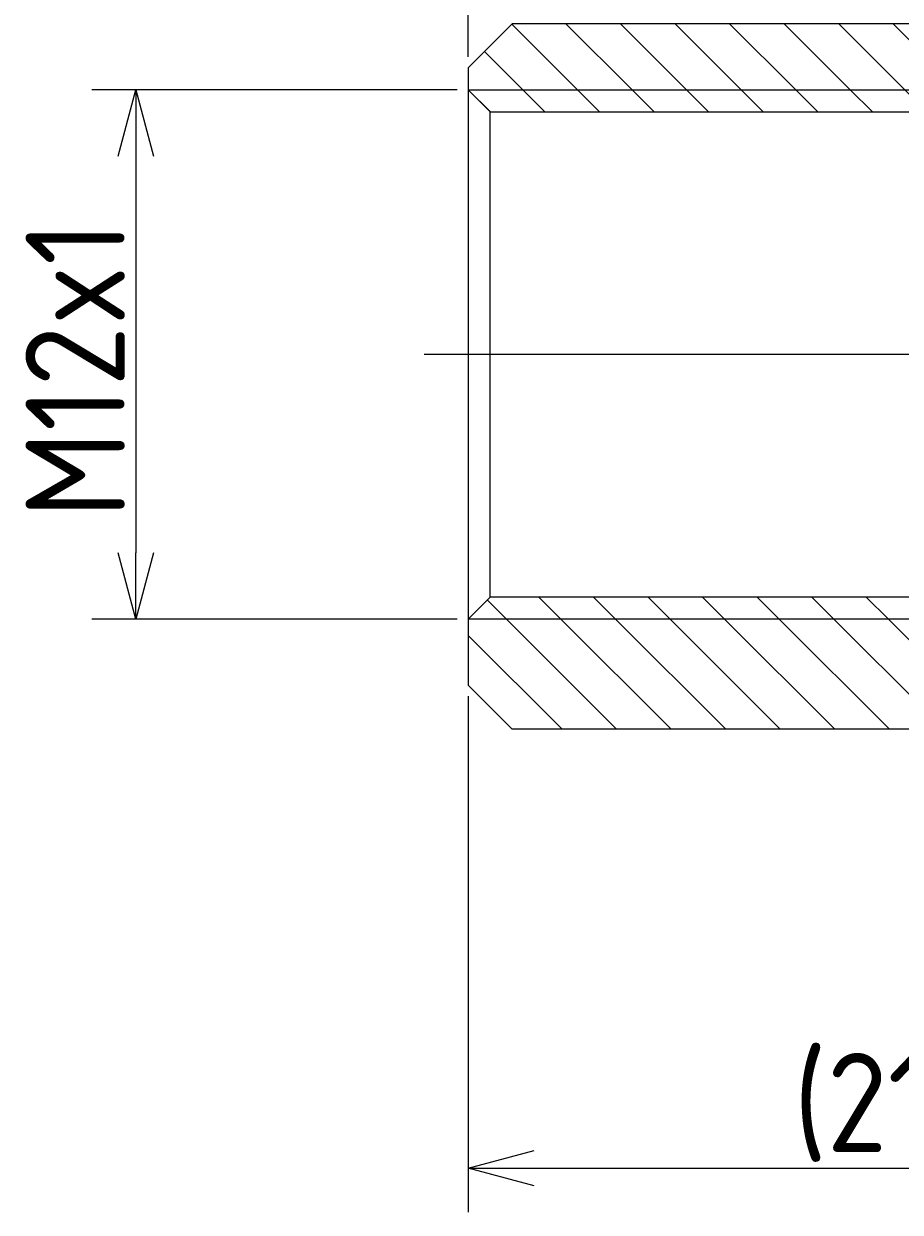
# Model space of a CAD drawing. Extents: x 137 to 266, y 128 to 207.
# Tile 1 of 5: x 137 to 157, y 161 to 188. Entities that reach past the tile are written whole.
import ezdxf

# ---------------------------------------------------------------- set-up
doc = ezdxf.new("R2010")
doc.units = 0
doc.linetypes.add('CENTER', pattern=[50.8, 31.75, -6.35, 6.35, -6.35])
doc.layers.get('0').update_dxf_attribs({"linetype": 'CONTINUOUS'})
doc.layers.get('DEFPOINTS').update_dxf_attribs({"linetype": 'CONTINUOUS'})
doc.layers.add('図形', color=7, linetype='CONTINUOUS')
doc.layers.add('寸法_文字', color=3, linetype='CONTINUOUS')
doc.layers.get('0').off()
doc.styles.add('DIMENSION', font='isocp.shx', dxfattribs={"bigfont": 'bigfont.shx'})
doc.dimstyles.get("Standard").update_dxf_attribs({"dimtxt": 0.18, "dimasz": 0.18, "dimexe": 0.18, "dimexo": 0.0625, "dimgap": 0.09, "dimtad": 0, "dimtih": 1, "dimtoh": 1, "dimzin": 0, "dimcen": 0.09, "dimazin": 3, "dimtfac": 1, "dimtofl": 0, "dimtmove": 0, "dimatfit": 3})

# ---------------------------------------------------------------- blocks, each defined once
blk = doc.blocks.new('*X37')
at = {"color": 0}
for p, q in [((148.209, 188.276), (149.698, 186.787)), ((149.436, 188.287), (150.936, 186.787)), ((150.673, 188.287), (152.173, 186.787)), ((151.911, 188.287), (153.411, 186.787)), ((153.148, 188.287), (154.648, 186.787)), ((154.386, 188.287), (155.886, 186.787)), ((155.623, 188.287), (157.123, 186.787)), ((156.861, 188.287), (157.42, 187.727)), ((160.573, 188.287), (162.073, 186.787)), ((161.81, 188.287), (163.31, 186.787)), ((163.048, 188.287), (164.548, 186.787)), ((164.285, 188.287), (165.785, 186.787)), ((165.523, 188.287), (166.12, 187.689)), ((147.59, 187.657), (148.461, 186.787)), ((160.42, 187.202), (160.835, 186.787)), ((147.22, 186.79), (147.224, 186.787)), ((147.224, 186.787), (147.724, 186.287)), ((148.461, 186.787), (148.961, 186.287)), ((149.698, 186.787), (150.198, 186.287)), ((150.936, 186.787), (151.436, 186.287)), ((152.173, 186.787), (152.673, 186.287)), ((153.411, 186.787), (153.911, 186.287)), ((154.648, 186.787), (155.148, 186.287)), ((155.886, 186.787), (156.386, 186.287)), ((157.123, 186.787), (157.42, 186.49)), ((160.835, 186.787), (161.335, 186.287)), ((162.073, 186.787), (162.573, 186.287)), ((163.31, 186.787), (163.81, 186.287)), ((164.548, 186.787), (165.048, 186.287)), ((165.785, 186.787), (166.12, 186.452)), ((157.42, 186.49), (157.623, 186.287)), ((147.653, 175.22), (148.087, 174.787)), ((148.824, 175.287), (149.324, 174.787)), ((150.062, 175.287), (150.562, 174.787)), ((151.299, 175.287), (151.799, 174.787)), ((152.536, 175.287), (153.036, 174.787)), ((153.774, 175.287), (154.274, 174.787)), ((155.011, 175.287), (155.511, 174.787)), ((156.249, 175.287), (156.749, 174.787)), ((157.486, 175.287), (157.986, 174.787)), ((158.724, 175.287), (159.224, 174.787)), ((159.961, 175.287), (160.461, 174.787)), ((161.198, 175.287), (161.698, 174.787)), ((162.436, 175.287), (162.936, 174.787)), ((163.673, 175.287), (164.173, 174.787)), ((164.911, 175.287), (165.411, 174.787)), ((166.148, 175.287), (166.648, 174.787)), ((167.386, 175.287), (167.886, 174.787)), ((148.087, 174.787), (150.587, 172.287)), ((149.324, 174.787), (151.824, 172.287)), ((150.562, 174.787), (153.062, 172.287)), ((151.799, 174.787), (154.299, 172.287)), ((153.036, 174.787), (155.536, 172.287)), ((154.274, 174.787), (156.774, 172.287)), ((155.511, 174.787), (158.011, 172.287)), ((156.749, 174.787), (159.249, 172.287)), ((157.986, 174.787), (160.486, 172.287)), ((159.224, 174.787), (161.724, 172.287)), ((160.461, 174.787), (162.961, 172.287)), ((161.698, 174.787), (164.198, 172.287)), ((162.936, 174.787), (165.436, 172.287)), ((164.173, 174.787), (166.673, 172.287)), ((165.411, 174.787), (167.911, 172.287)), ((166.648, 174.787), (169.148, 172.287)), ((167.886, 174.787), (170.386, 172.287)), ((169.123, 174.787), (171.623, 172.287)), ((170.361, 174.787), (172.861, 172.287)), ((171.598, 174.787), (174.098, 172.287)), ((172.835, 174.787), (175.335, 172.287)), ((174.073, 174.787), (176.22, 172.64)), ((175.31, 174.787), (176.22, 173.877)), ((147.22, 174.416), (149.349, 172.287))]:
    blk.add_line(p, q, dxfattribs=at)
blk = doc.blocks.new('_OPEN30')
at = {"color": 0, "linetype": 'BYBLOCK'}
for p, q in [((-1, 0.268), (0, 0)), ((0, 0), (-1, -0.268)), ((0, 0), (-1, 0))]:
    blk.add_line(p, q, dxfattribs=at)
blk = doc.blocks.new('*U12')
at = {"layer": '寸法_文字', "color": 3, "style": 'DIMENSION'}
blk.add_text('29', height=2.25, dxfattribs=at).set_placement((160.093, 205.087))
blk = doc.blocks.new('*D11')
at = {"layer": 'DEFPOINTS', "color": 0, "linetype": 'BYBLOCK'}
for p in [(147.22, 204.837), (147.22, 187.287), (176.22, 184.587)]:
    blk.add_point(p, dxfattribs=at)
at = {"layer": '寸法_文字', "color": 3, "linetype": 'BYBLOCK'}
for p, q in [((147.22, 187.537), (147.22, 205.837)), ((176.22, 184.837), (176.22, 205.837)), ((174.72, 204.837), (148.72, 204.837))]:
    blk.add_line(p, q, dxfattribs=at)
at = {"layer": '図形'}
blk.add_blockref('*U12', (0, 0), dxfattribs=at)
at = {"layer": '寸法_文字', "color": 3, "linetype": 'BYBLOCK', "xscale": 1.500000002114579, "yscale": 1.500000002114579, "zscale": 1.500000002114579, "rotation": 180}
blk.add_blockref('_OPEN30', (147.22, 204.837), dxfattribs=at)
at = {"layer": '寸法_文字', "color": 3, "linetype": 'BYBLOCK', "xscale": 1.500000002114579, "yscale": 1.500000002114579, "zscale": 1.500000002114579}
blk.add_blockref('_OPEN30', (176.22, 204.837), dxfattribs=at)
blk = doc.blocks.new('*U14')
at = {"layer": '寸法_文字', "color": 3, "style": 'DIMENSION'}
blk.add_text('(21.5)', height=2.25, dxfattribs=at).set_placement((154.595, 162.699))
blk = doc.blocks.new('*D13')
at = {"layer": 'DEFPOINTS', "color": 0, "linetype": 'BYBLOCK'}
for p in [(168.72, 174.787), (147.22, 173.287), (168.72, 162.337)]:
    blk.add_point(p, dxfattribs=at)
at = {"layer": '寸法_文字', "color": 3, "linetype": 'BYBLOCK'}
for p, q in [((168.72, 174.537), (168.72, 161.337)), ((147.22, 173.037), (147.22, 161.337)), ((148.72, 162.337), (167.22, 162.337))]:
    blk.add_line(p, q, dxfattribs=at)
at = {"layer": '図形'}
blk.add_blockref('*U14', (0, 0), dxfattribs=at)
at = {"layer": '寸法_文字', "color": 3, "linetype": 'BYBLOCK', "xscale": 1.500000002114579, "yscale": 1.500000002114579, "zscale": 1.500000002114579, "rotation": 180}
blk.add_blockref('_OPEN30', (147.22, 162.337), dxfattribs=at)
at = {"layer": '寸法_文字', "color": 3, "linetype": 'BYBLOCK', "xscale": 1.500000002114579, "yscale": 1.500000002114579, "zscale": 1.500000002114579}
blk.add_blockref('_OPEN30', (168.72, 162.337), dxfattribs=at)
blk = doc.blocks.new('*U16')
at = {"layer": '寸法_文字', "color": 3, "style": 'DIMENSION'}
blk.add_text('M12x1', height=2.25, rotation=90, dxfattribs=at).set_placement((139.435, 177.074))
blk = doc.blocks.new('*D15')
at = {"layer": 'DEFPOINTS', "color": 0, "linetype": 'BYBLOCK'}
for p in [(147.22, 186.787), (139.685, 174.787), (147.22, 174.787)]:
    blk.add_point(p, dxfattribs=at)
at = {"layer": '寸法_文字', "color": 3, "linetype": 'BYBLOCK'}
for p, q in [((146.97, 186.787), (138.685, 186.787)), ((139.685, 185.287), (139.685, 176.287)), ((146.97, 174.787), (138.685, 174.787))]:
    blk.add_line(p, q, dxfattribs=at)
at = {"layer": '図形'}
blk.add_blockref('*U16', (0, 0), dxfattribs=at)
at = {"layer": '寸法_文字', "color": 3, "linetype": 'BYBLOCK', "xscale": 1.500000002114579, "yscale": 1.500000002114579, "zscale": 1.500000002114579}
for p, rotation in [((139.685, 186.787), 90), ((139.685, 174.787), 270)]:
    blk.add_blockref('_OPEN30', p, dxfattribs=dict(at, rotation=rotation))

msp = doc.modelspace()

# ---------------------------------------------------------------- linework, layer by layer
at = {"layer": '図形', "color": 0, "linetype": 'BYBLOCK'}
for p, q in [((148.22, 188.287), (147.22, 187.287)), ((166.145, 188.287), (148.22, 188.287)), ((147.22, 187.287), (147.22, 173.287)), ((147.72, 186.287), (147.22, 186.787)), ((147.72, 186.287), (166.12, 186.287)), ((147.72, 175.287), (147.72, 186.287)), ((147.72, 175.287), (147.22, 174.787)), ((168.22, 175.287), (147.72, 175.287)), ((168.72, 174.787), (147.22, 174.787)), ((148.22, 172.287), (147.22, 173.287)), ((176.22, 172.287), (148.22, 172.287))]:
    msp.add_line(p, q, dxfattribs=at)
at = {"layer": '図形', "color": 3, "linetype": 'BYBLOCK'}
msp.add_line((147.22, 186.787), (157.42, 186.787), dxfattribs=at)
at = {"layer": '図形', "color": 3, "linetype": 'CENTER'}
msp.add_line((177.364, 180.787), (146.22, 180.787), dxfattribs=at)

# ---------------------------------------------------------------- block references
at = {"layer": '図形', "color": 0, "linetype": 'CONTINUOUS'}
msp.add_blockref('*X37', (0, 0), dxfattribs=at)

# ---------------------------------------------------------------- dimensions: what is measured, and where the dimension line sits
at = {"layer": '寸法_文字', "color": 3, "linetype": 'BYBLOCK'}
for base, p1, p2, override, picture, middle in [((147.22, 204.837), (176.22, 184.587), (147.22, 187.287), {"dimscale": 0.5, "dimclrd": 3, "dimclre": 3, "dimclrt": 3}, '*D11', (161.72, 206.212)), ((168.72, 162.337), (147.22, 173.287), (168.72, 174.787), {"dimscale": 0.5, "dimpost": '(<>)', "dimclrd": 3, "dimclre": 3, "dimclrt": 3}, '*D13', (157.97, 163.824))]:
    dim = msp.add_linear_dim(base=base, p1=p1, p2=p2, dimstyle='Standard', override=override, dxfattribs=at)
    dim.commit()
    dim.dimension.update_dxf_attribs({"geometry": picture, "text_midpoint": middle})
dim = msp.add_linear_dim(base=(139.685, 174.787), p1=(147.22, 186.787), p2=(147.22, 174.787), angle=90, dimstyle='Standard', override={"dimscale": 0.5, "dimpost": 'M<>x1', "dimclrd": 3, "dimclre": 3, "dimclrt": 3}, dxfattribs=at)
dim.commit()
dim.dimension.update_dxf_attribs({"geometry": '*D15', "text_midpoint": (138.31, 180.787)})

doc.saveas('drawing.dxf')
